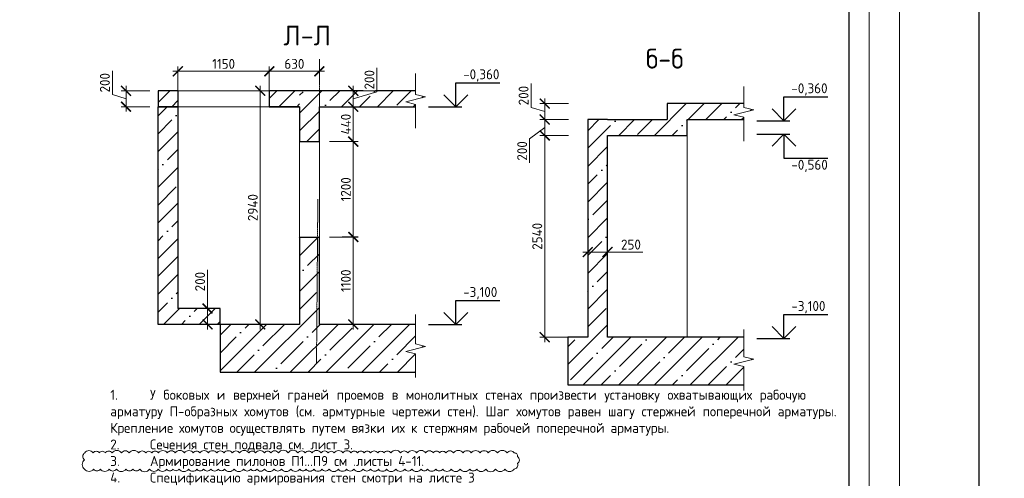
# Model space of a CAD drawing. Header units: millimetres. Extents: x 349531 to 1063351, y -131924 to 96186.
# Tile 74 of 228: x 496711 to 521486, y -60211 to -48666. Entities that reach past the tile are written whole.
import ezdxf

# ---------------------------------------------------------------- set-up
doc = ezdxf.new("R2010")
doc.units = ezdxf.units.MM
doc.linetypes.add('______5', pattern=[1100, 800, -100, 100, -100])
doc.linetypes.add('осевая', pattern=[50.8, 31.75, -6.35, 6.35, -6.35])
for name, color, linetype, lineweight in [('AF_Stena', 90, 'Continuous', 18), ('Standard', 7, 'Continuous', 25), ('Выноски', 20, 'Continuous', 20), ('Оси', 40, '______5', 18), ('размер', 1, 'Continuous', 25), ('РАЗМЕРЫ', 1, 'Continuous', 9), ('ТОНКИЕ', 7, 'Continuous', 9)]:
    doc.layers.add(name, color=color, linetype=linetype, lineweight=lineweight)
doc.layers.add('ТОЛСТЫЕ_ОСНОВНЫЕ', color=6, linetype='Continuous')
doc.styles.add('GOST-2.304_Type-B', font='GOST_Common.ttf')
doc.styles.add('ГОСТ', font='GOST_Common.ttf')
doc.dimstyles.new('мой 25', dxfattribs={"dimscale": 100, "dimtxt": 2.5, "dimasz": 2.5, "dimexe": 1.25, "dimexo": 0.625, "dimtad": 1, "dimdec": 0, "dimlfac": 0.5, "dimtxsty": 'GOST-2.304_Type-B', "dimblk": 'ARCHTICK', "dimcen": 2.5, "dimdle": 1.25, "dimaunit": 1, "dimadec": 1, "dimazin": 2, "dimtfac": 1, "dimtdec": 0, "dimtmove": 1, "dimatfit": 3, "dimfxl": 6, "dimfxlon": 1, "dimtfill": 1, "dimlwd": -1, "dimlwe": -1, "dimarcsym": 0})

# ---------------------------------------------------------------- blocks, each defined once
blk = doc.blocks.new('*U1378')
at = {"layer": 'ТОЛСТЫЕ_ОСНОВНЫЕ', "color": 6}
blk.add_lwpolyline([(20, 5), (836, 5), (836, 589), (20, 589)], close=True, dxfattribs=at)
at = {"layer": 'ТОНКИЕ'}
blk.add_lwpolyline([(0, 0), (841, 0), (841, 594), (0, 594)], close=True, dxfattribs=at)
blk = doc.blocks.new('_ArchTick')
at = {"color": 0, "linetype": 'ByBlock', "const_width": 0.15}
blk.add_lwpolyline([(-0.5, -0.5), (0.5, 0.5)], dxfattribs=at)
blk = doc.blocks.new('*D1163')
at = {"layer": 'DEFPOINTS', "color": 0, "transparency": 16777216}
for p in [(509921, -51579), (511638, -51579), (510909, -56659)]:
    blk.add_point(p, dxfattribs=at)
at = {"layer": 'РАЗМЕРЫ', "color": 0, "linetype": 'Continuous', "transparency": 16777216}
for p, q in [((509921, -56784), (509921, -51454)), ((510521, -51579), (509796, -51579)), ((510521, -56659), (509796, -56659))]:
    blk.add_line(p, q, dxfattribs=at)
at = {"layer": 'РАЗМЕРЫ', "color": 0, "transparency": 16777216, "xscale": 250, "yscale": 250, "zscale": 250}
for p, rotation in [((509921, -51579), 90), ((509921, -56659), 270)]:
    blk.add_blockref('_ArchTick', p, dxfattribs=dict(at, rotation=rotation))
at = {"layer": 'РАЗМЕРЫ', "color": 0, "transparency": 16777216, "insert": (509734, -54119), "char_height": 250, "attachment_point": 5, "rotation": 90, "style": 'GOST-2.304_Type-B', "bg_fill": 3, "box_fill_scale": 1.1, "bg_fill_color": 256, "bg_fill_true_color": 13158600, "bg_fill_transparency": 0}
blk.add_mtext('2540', dxfattribs=at)
blk = doc.blocks.new('*D1164')
at = {"layer": 'DEFPOINTS', "color": 0, "transparency": 16777216}
for p in [(509921, -50779), (513004, -50779), (511418, -51179)]:
    blk.add_point(p, dxfattribs=at)
at = {"layer": 'РАЗМЕРЫ', "color": 0, "linetype": 'Continuous', "transparency": 16777216}
for p, q in [((509578, -50876), (509578, -50276)), ((510521, -50779), (509796, -50779)), ((509921, -51304), (509921, -50654)), ((509921, -50979), (509578, -50876)), ((510521, -51179), (509796, -51179))]:
    blk.add_line(p, q, dxfattribs=at)
at = {"layer": 'РАЗМЕРЫ', "color": 0, "transparency": 16777216, "xscale": 250, "yscale": 250, "zscale": 250}
for p, rotation in [((509921, -50779), 90), ((509921, -51179), 270)]:
    blk.add_blockref('_ArchTick', p, dxfattribs=dict(at, rotation=rotation))
at = {"layer": 'РАЗМЕРЫ', "color": 0, "transparency": 16777216, "insert": (509390, -50576), "char_height": 250, "attachment_point": 5, "rotation": 90, "style": 'GOST-2.304_Type-B', "bg_fill": 3, "box_fill_scale": 1.1, "bg_fill_color": 256, "bg_fill_true_color": 13158600, "bg_fill_transparency": 0}
blk.add_mtext('200', dxfattribs=at)
blk = doc.blocks.new('*D1165')
at = {"layer": 'DEFPOINTS', "color": 0, "transparency": 16777216}
for p in [(511004, -54616), (511504, -54514), (511504, -54616)]:
    blk.add_point(p, dxfattribs=at)
at = {"layer": 'РАЗМЕРЫ', "color": 0, "linetype": 'Continuous', "transparency": 16777216}
for p, q in [((511004, -54554), (511004, -54389)), ((511504, -54554), (511504, -54389)), ((510879, -54514), (511629, -54514)), ((512392, -54514), (511504, -54514))]:
    blk.add_line(p, q, dxfattribs=at)
at = {"layer": 'РАЗМЕРЫ', "color": 0, "transparency": 16777216, "xscale": 250, "yscale": 250, "zscale": 250, "rotation": 180}
blk.add_blockref('_ArchTick', (511004, -54514), dxfattribs=at)
at = {"layer": 'РАЗМЕРЫ', "color": 0, "transparency": 16777216, "xscale": 250, "yscale": 250, "zscale": 250}
blk.add_blockref('_ArchTick', (511504, -54514), dxfattribs=at)
at = {"layer": 'РАЗМЕРЫ', "color": 0, "transparency": 16777216, "insert": (512092, -54327), "char_height": 250, "attachment_point": 5, "style": 'GOST-2.304_Type-B', "bg_fill": 3, "box_fill_scale": 1.1, "bg_fill_color": 256, "bg_fill_true_color": 13158600, "bg_fill_transparency": 0}
blk.add_mtext('250', dxfattribs=at)
blk = doc.blocks.new('*D771')
at = {"layer": 'DEFPOINTS', "color": 0, "transparency": 16777216}
for p in [(509921, -51179), (510521, -51179), (511638, -51579)]:
    blk.add_point(p, dxfattribs=at)
at = {"layer": 'РАЗМЕРЫ', "color": 0, "linetype": 'Continuous', "transparency": 16777216}
for p, q in [((510459, -51179), (509796, -51179)), ((509921, -51704), (509921, -51054)), ((509921, -51379), (509542, -51669)), ((509542, -51669), (509542, -52269)), ((510521, -51579), (509796, -51579))]:
    blk.add_line(p, q, dxfattribs=at)
at = {"layer": 'РАЗМЕРЫ', "color": 0, "transparency": 16777216, "xscale": 250, "yscale": 250, "zscale": 250}
for p, rotation in [((509921, -51179), 90), ((509921, -51579), 270)]:
    blk.add_blockref('_ArchTick', p, dxfattribs=dict(at, rotation=rotation))
at = {"layer": 'РАЗМЕРЫ', "color": 0, "transparency": 16777216, "insert": (509354, -51969), "char_height": 250, "attachment_point": 5, "rotation": 90, "style": 'GOST-2.304_Type-B', "bg_fill": 3, "box_fill_scale": 1.1, "bg_fill_color": 256, "bg_fill_true_color": 13158600, "bg_fill_transparency": 0}
blk.add_mtext('200', dxfattribs=at)
blk = doc.blocks.new('*U1397')
at = {"layer": 'ТОЛСТЫЕ_ОСНОВНЫЕ', "color": 6}
blk.add_lwpolyline([(20, 5), (1256, 5), (1256, 589), (20, 589)], close=True, dxfattribs=at)
at = {"layer": 'ТОНКИЕ'}
blk.add_lwpolyline([(0, 0), (1261, 0), (1261, 594), (0, 594)], close=True, dxfattribs=at)
blk = doc.blocks.new('*D1511')
at = {"layer": 'DEFPOINTS', "color": 0, "transparency": 16777216}
for p in [(500692, -49966), (502992, -51237), (500692, -51359)]:
    blk.add_point(p, dxfattribs=at)
at = {"layer": 'РАЗМЕРЫ', "color": 0, "linetype": 'Continuous', "transparency": 16777216}
for p, q in [((503117, -49966), (500567, -49966)), ((500692, -50566), (500692, -49841)), ((502992, -50566), (502992, -49841))]:
    blk.add_line(p, q, dxfattribs=at)
at = {"layer": 'РАЗМЕРЫ', "color": 0, "transparency": 16777216, "xscale": 250, "yscale": 250, "zscale": 250, "rotation": 180}
blk.add_blockref('_ArchTick', (500692, -49966), dxfattribs=at)
at = {"layer": 'РАЗМЕРЫ', "color": 0, "transparency": 16777216, "xscale": 250, "yscale": 250, "zscale": 250}
blk.add_blockref('_ArchTick', (502992, -49966), dxfattribs=at)
at = {"layer": 'РАЗМЕРЫ', "color": 0, "transparency": 16777216, "insert": (501842, -49778), "char_height": 250, "attachment_point": 5, "style": 'GOST-2.304_Type-B', "bg_fill": 3, "box_fill_scale": 1.1, "bg_fill_color": 256, "bg_fill_true_color": 13158600, "bg_fill_transparency": 0}
blk.add_mtext('1150', dxfattribs=at)
blk = doc.blocks.new('*D1512')
at = {"layer": 'DEFPOINTS', "color": 0, "transparency": 16777216}
for p in [(503999, -54137), (505105, -54137), (504703, -56336)]:
    blk.add_point(p, dxfattribs=at)
at = {"layer": 'РАЗМЕРЫ', "color": 0, "linetype": 'Continuous', "transparency": 16777216}
for p, q in [((504505, -54137), (505230, -54137)), ((505105, -56461), (505105, -54012)), ((504766, -56336), (505230, -56336))]:
    blk.add_line(p, q, dxfattribs=at)
at = {"layer": 'РАЗМЕРЫ', "color": 0, "transparency": 16777216, "xscale": 250, "yscale": 250, "zscale": 250}
for p, rotation in [((505105, -54137), 90), ((505105, -56336), 270)]:
    blk.add_blockref('_ArchTick', p, dxfattribs=dict(at, rotation=rotation))
at = {"layer": 'РАЗМЕРЫ', "color": 0, "transparency": 16777216, "insert": (504918, -55236), "char_height": 250, "attachment_point": 5, "rotation": 90, "style": 'GOST-2.304_Type-B', "bg_fill": 3, "box_fill_scale": 1.1, "bg_fill_color": 256, "bg_fill_true_color": 13158600, "bg_fill_transparency": 0}
blk.add_mtext('1100', dxfattribs=at)
blk = doc.blocks.new('*D1513')
at = {"layer": 'DEFPOINTS', "color": 0, "transparency": 16777216}
for p in [(504002, -51736), (505105, -51736), (504759, -54136)]:
    blk.add_point(p, dxfattribs=at)
at = {"layer": 'РАЗМЕРЫ', "color": 0, "linetype": 'Continuous', "transparency": 16777216}
for p, q in [((504505, -51736), (505230, -51736)), ((505105, -54261), (505105, -51611)), ((504822, -54136), (505230, -54136))]:
    blk.add_line(p, q, dxfattribs=at)
at = {"layer": 'РАЗМЕРЫ', "color": 0, "transparency": 16777216, "xscale": 250, "yscale": 250, "zscale": 250}
for p, rotation in [((505105, -51736), 90), ((505105, -54136), 270)]:
    blk.add_blockref('_ArchTick', p, dxfattribs=dict(at, rotation=rotation))
at = {"layer": 'РАЗМЕРЫ', "color": 0, "transparency": 16777216, "insert": (504918, -52936), "char_height": 250, "attachment_point": 5, "rotation": 90, "style": 'GOST-2.304_Type-B', "bg_fill": 3, "box_fill_scale": 1.1, "bg_fill_color": 256, "bg_fill_true_color": 13158600, "bg_fill_transparency": 0}
blk.add_mtext('1200', dxfattribs=at)
blk = doc.blocks.new('*D1514')
at = {"layer": 'DEFPOINTS', "color": 0, "transparency": 16777216}
for p in [(504712, -50856), (505105, -50856), (504616, -51736)]:
    blk.add_point(p, dxfattribs=at)
at = {"layer": 'РАЗМЕРЫ', "color": 0, "linetype": 'Continuous', "transparency": 16777216}
for p, q in [((505105, -51861), (505105, -50731)), ((504775, -50856), (505230, -50856)), ((504678, -51736), (505230, -51736))]:
    blk.add_line(p, q, dxfattribs=at)
at = {"layer": 'РАЗМЕРЫ', "color": 0, "transparency": 16777216, "xscale": 250, "yscale": 250, "zscale": 250}
for p, rotation in [((505105, -50856), 90), ((505105, -51736), 270)]:
    blk.add_blockref('_ArchTick', p, dxfattribs=dict(at, rotation=rotation))
at = {"layer": 'РАЗМЕРЫ', "color": 0, "transparency": 16777216, "insert": (504918, -51296), "char_height": 250, "attachment_point": 5, "rotation": 90, "style": 'GOST-2.304_Type-B', "bg_fill": 3, "box_fill_scale": 1.1, "bg_fill_color": 256, "bg_fill_true_color": 13158600, "bg_fill_transparency": 0}
blk.add_mtext('440', dxfattribs=at)
blk = doc.blocks.new('*D1515')
at = {"layer": 'DEFPOINTS', "color": 0, "transparency": 16777216}
for p in [(504871, -50456), (505105, -50456), (504871, -50856)]:
    blk.add_point(p, dxfattribs=at)
at = {"layer": 'РАЗМЕРЫ', "color": 0, "linetype": 'Continuous', "transparency": 16777216}
for p, q in [((505699, -50478), (505699, -49878)), ((504934, -50456), (505230, -50456)), ((505105, -50981), (505105, -50331)), ((505105, -50656), (505699, -50478)), ((504934, -50856), (505230, -50856))]:
    blk.add_line(p, q, dxfattribs=at)
at = {"layer": 'РАЗМЕРЫ', "color": 0, "transparency": 16777216, "xscale": 250, "yscale": 250, "zscale": 250, "rotation": 270}
blk.add_blockref('_ArchTick', (505105, -50856), dxfattribs=at)
at = {"layer": 'РАЗМЕРЫ', "color": 0, "transparency": 16777216, "insert": (505511, -50178), "char_height": 250, "attachment_point": 5, "rotation": 90, "style": 'GOST-2.304_Type-B', "bg_fill": 3, "box_fill_scale": 1.1, "bg_fill_color": 256, "bg_fill_true_color": 13158600, "bg_fill_transparency": 0}
blk.add_mtext('200', dxfattribs=at)
at = {"layer": 'РАЗМЕРЫ', "color": 0, "transparency": 16777216, "xscale": 250, "yscale": 250, "zscale": 250, "rotation": 90}
blk.add_blockref('_ArchTick', (505105, -50456), dxfattribs=at)
blk = doc.blocks.new('*D1516')
at = {"layer": 'DEFPOINTS', "color": 0, "transparency": 16777216}
for p in [(504252, -49966), (502992, -50341), (504252, -50341)]:
    blk.add_point(p, dxfattribs=at)
at = {"layer": 'РАЗМЕРЫ', "color": 0, "linetype": 'Continuous', "transparency": 16777216}
for p, q in [((502867, -49966), (504377, -49966)), ((502992, -50278), (502992, -49841)), ((504252, -50278), (504252, -49841))]:
    blk.add_line(p, q, dxfattribs=at)
at = {"layer": 'РАЗМЕРЫ', "color": 0, "transparency": 16777216, "xscale": 250, "yscale": 250, "zscale": 250, "rotation": 180}
blk.add_blockref('_ArchTick', (502992, -49966), dxfattribs=at)
at = {"layer": 'РАЗМЕРЫ', "color": 0, "transparency": 16777216, "xscale": 250, "yscale": 250, "zscale": 250}
blk.add_blockref('_ArchTick', (504252, -49966), dxfattribs=at)
at = {"layer": 'РАЗМЕРЫ', "color": 0, "transparency": 16777216, "insert": (503622, -49778), "char_height": 250, "attachment_point": 5, "style": 'GOST-2.304_Type-B', "bg_fill": 3, "box_fill_scale": 1.1, "bg_fill_color": 256, "bg_fill_true_color": 13158600, "bg_fill_transparency": 0}
blk.add_mtext('630', dxfattribs=at)
blk = doc.blocks.new('*D1517')
at = {"layer": 'DEFPOINTS', "color": 0, "transparency": 16777216}
for p in [(502992, -49966), (500692, -50333), (502992, -50456)]:
    blk.add_point(p, dxfattribs=at)
at = {"layer": 'РАЗМЕРЫ', "color": 0, "linetype": 'Continuous', "transparency": 16777216}
for p, q in [((500567, -49966), (503117, -49966)), ((500692, -50271), (500692, -49841)), ((502992, -50393), (502992, -49841))]:
    blk.add_line(p, q, dxfattribs=at)
at = {"layer": 'РАЗМЕРЫ', "color": 0, "transparency": 16777216, "xscale": 250, "yscale": 250, "zscale": 250, "rotation": 180}
blk.add_blockref('_ArchTick', (500692, -49966), dxfattribs=at)
at = {"layer": 'РАЗМЕРЫ', "color": 0, "transparency": 16777216, "xscale": 250, "yscale": 250, "zscale": 250}
blk.add_blockref('_ArchTick', (502992, -49966), dxfattribs=at)
at = {"layer": 'РАЗМЕРЫ', "color": 0, "transparency": 16777216, "insert": (501842, -49778), "char_height": 250, "attachment_point": 5, "style": 'GOST-2.304_Type-B', "bg_fill": 3, "box_fill_scale": 1.1, "bg_fill_color": 256, "bg_fill_true_color": 13158600, "bg_fill_transparency": 0}
blk.add_mtext('1150', dxfattribs=at)
blk = doc.blocks.new('*D1518')
at = {"layer": 'DEFPOINTS', "color": 0, "transparency": 16777216}
for p in [(503056, -50456), (499387, -50856), (500442, -50856)]:
    blk.add_point(p, dxfattribs=at)
at = {"layer": 'РАЗМЕРЫ', "color": 0, "linetype": 'Continuous', "transparency": 16777216}
for p, q in [((499043, -50553), (499043, -49953)), ((499987, -50456), (499262, -50456)), ((499387, -50331), (499387, -50981)), ((499387, -50656), (499043, -50553)), ((499987, -50856), (499262, -50856))]:
    blk.add_line(p, q, dxfattribs=at)
at = {"layer": 'РАЗМЕРЫ', "color": 0, "transparency": 16777216, "xscale": 250, "yscale": 250, "zscale": 250}
for p, rotation in [((499387, -50456), 90), ((499387, -50856), 270)]:
    blk.add_blockref('_ArchTick', p, dxfattribs=dict(at, rotation=rotation))
at = {"layer": 'РАЗМЕРЫ', "color": 0, "transparency": 16777216, "insert": (498855, -50253), "char_height": 250, "attachment_point": 5, "rotation": 90, "style": 'GOST-2.304_Type-B', "bg_fill": 3, "box_fill_scale": 1.1, "bg_fill_color": 256, "bg_fill_true_color": 13158600, "bg_fill_transparency": 0}
blk.add_mtext('200', dxfattribs=at)
blk = doc.blocks.new('*D1519')
at = {"layer": 'DEFPOINTS', "color": 0, "transparency": 16777216}
for p in [(503719, -50456), (502764, -56336), (503719, -56336)]:
    blk.add_point(p, dxfattribs=at)
at = {"layer": 'РАЗМЕРЫ', "color": 0, "linetype": 'Continuous', "transparency": 16777216}
for p, q in [((503364, -50456), (502639, -50456)), ((502764, -50331), (502764, -56461)), ((503364, -56336), (502639, -56336))]:
    blk.add_line(p, q, dxfattribs=at)
at = {"layer": 'РАЗМЕРЫ', "color": 0, "transparency": 16777216, "xscale": 250, "yscale": 250, "zscale": 250}
for p, rotation in [((502764, -50456), 90), ((502764, -56336), 270)]:
    blk.add_blockref('_ArchTick', p, dxfattribs=dict(at, rotation=rotation))
at = {"layer": 'РАЗМЕРЫ', "color": 0, "transparency": 16777216, "insert": (502577, -53396), "char_height": 250, "attachment_point": 5, "rotation": 90, "style": 'GOST-2.304_Type-B', "bg_fill": 3, "box_fill_scale": 1.1, "bg_fill_color": 256, "bg_fill_true_color": 13158600, "bg_fill_transparency": 0}
blk.add_mtext('2940', dxfattribs=at)
blk = doc.blocks.new('*D1520')
at = {"layer": 'DEFPOINTS', "color": 0, "transparency": 16777216}
for p in [(501438, -55936), (501438, -55936), (501325, -56336)]:
    blk.add_point(p, dxfattribs=at)
at = {"layer": 'РАЗМЕРЫ', "color": 0, "linetype": 'Continuous', "transparency": 16777216}
for p, q in [((501438, -54959), (501438, -55936)), ((501438, -56461), (501438, -55811)), ((501438, -55936), (501563, -55936)), ((501388, -56336), (501563, -56336))]:
    blk.add_line(p, q, dxfattribs=at)
at = {"layer": 'РАЗМЕРЫ', "color": 0, "transparency": 16777216, "xscale": 250, "yscale": 250, "zscale": 250}
for p, rotation in [((501438, -55936), 90), ((501438, -56336), 270)]:
    blk.add_blockref('_ArchTick', p, dxfattribs=dict(at, rotation=rotation))
at = {"layer": 'РАЗМЕРЫ', "color": 0, "transparency": 16777216, "insert": (501250, -55259), "char_height": 250, "attachment_point": 5, "rotation": 90, "style": 'GOST-2.304_Type-B', "bg_fill": 3, "box_fill_scale": 1.1, "bg_fill_color": 256, "bg_fill_true_color": 13158600, "bg_fill_transparency": 0}
blk.add_mtext('200', dxfattribs=at)

msp = doc.modelspace()

# ---------------------------------------------------------------- hatches: boundary and pattern name
at = {"layer": 'размер', "transparency": 33554648}
h = msp.add_hatch(dxfattribs=at)
h.set_pattern_fill('ANSI35', color=1, scale=100)
h.set_pattern_definition([(45, (-3839.4, 2888.7), (-449.0128, 449.0128), []), (45, (-3390.4, 2888.7), (-449.0128, 449.0128), [793.75, -158.75, 0, -158.75])])
h.paths.add_polyline_path([(500691.6, -50455.9), (500191.6, -50455.9), (500191.6, -50855.9), (500691.6, -50855.9)])
h.paths.add_polyline_path([(503751.6, -50455.9), (502991.6, -50455.9), (502991.6, -50855.9), (503751.6, -50855.9)])
h = msp.add_hatch(dxfattribs=at)
h.set_pattern_fill('ANSI35', color=1, scale=100)
h.set_pattern_definition([(45, (-28574.5, 5760.05), (-449.0128, 449.0128), []), (45, (-28125.5, 5760.05), (-449.0128, 449.0128), [793.75, -158.75, 0, -158.75])])
h.paths.add_polyline_path([(503751.6, -51735.9), (504251.6, -51735.9), (504251.6, -50855.9), (506674.2, -50855.9), (506674.2, -50854.3), (506674.2, -50799.3), (506424.2, -50736.8), (506924.2, -50611.8), (506674.2, -50549.3), (506674.2, -50494.3), (506674.2, -50455.9), (503751.6, -50455.9)])
h.paths.add_polyline_path([(504251.6, -54135.9), (503751.6, -54135.9), (503751.6, -56335.9), (501751.6, -56335.9), (501751.6, -57535.9), (506674.2, -57535.9), (506674.2, -57131.8), (506674.2, -57076.8), (506424.2, -57014.3), (506924.2, -56889.3), (506674.2, -56826.8), (506674.2, -56771.8), (506674.2, -56335.9), (504251.6, -56335.9)])
h = msp.add_hatch(dxfattribs=at)
h.set_pattern_fill('ANSI35', color=1, scale=100)
h.set_pattern_definition([(45, (-29256.05, 5466.65), (-449.0128, 449.0128), []), (45, (-28807.04, 5466.65), (-449.0128, 449.0128), [793.75, -158.75, 0, -158.75])])
h.paths.add_polyline_path([(511503.9, -51579.2), (513503.9, -51579.2), (513503.9, -51179.2), (514931, -51179.2), (514931, -51177.5), (514931, -51122.5), (514681, -51060), (515181, -50935), (514931, -50872.5), (514931, -50817.5), (514931, -50779.2), (513003.9, -50779.2), (513003.9, -51179.2), (511503.9, -51179.2), (511003.9, -51179.2), (511003.9, -56659.2), (510503.9, -56659.2), (510503.9, -57859.2), (514931, -57859.2), (514931, -57455.1), (514931, -57400.1), (514681, -57337.6), (515181, -57212.6), (514931, -57150.1), (514931, -57095.1), (514931, -56659.2), (511503.9, -56659.2)])
h = msp.add_hatch(dxfattribs=at)
h.set_pattern_fill('ANSI35', color=1, scale=100)
h.set_pattern_definition([(45, (58599, 30869.5), (-449.0128, 449.0128), []), (45, (59048, 30869.5), (-449.0128, 449.0128), [793.75, -158.75, 0, -158.75])])
h.paths.add_polyline_path([(500691.6, -50855.9), (500191.6, -50855.9), (500191.6, -56335.9), (501751.6, -56335.9), (501751.6, -55935.9), (500691.6, -55935.9)])

# ---------------------------------------------------------------- linework, layer by layer
at = {"color": 0, "linetype": 'Continuous', "lineweight": 30, "transparency": 33554687}
for p, q in [((513003.9, -50779.2), (513003.9, -51179.2)), ((514931, -50779.2), (513003.9, -50779.2)), ((500191.6, -56335.9), (500191.6, -50855.9)), ((500191.6, -50855.9), (500691.6, -50855.9)), ((500691.6, -50855.9), (500191.6, -50855.9)), ((500691.6, -50855.9), (500691.6, -55935.9)), ((503751.6, -50855.9), (502991.6, -50855.9)), ((503751.6, -50855.9), (503751.6, -51735.9)), ((504251.6, -51735.9), (504251.6, -50855.9)), ((511503.9, -51179.2), (511003.9, -51179.2)), ((511003.9, -51179.2), (511003.9, -56659.2)), ((511503.9, -51179.2), (513003.9, -51179.2)), ((513503.9, -51579.2), (513503.9, -51179.2)), ((513503.9, -51179.2), (514931, -51179.2)), ((511503.9, -51579.2), (513503.9, -51579.2)), ((511503.9, -56659.2), (511503.9, -51579.2)), ((503751.6, -54135.9), (503751.6, -56335.9)), ((504251.6, -56335.9), (504251.6, -54135.9)), ((501751.6, -55935.9), (500691.6, -55935.9)), ((501751.6, -56335.9), (501751.6, -55935.9)), ((501971.6, -56335.9), (500191.6, -56335.9)), ((501751.6, -56335.9), (501751.6, -57535.9)), ((503251.6, -56335.9), (501751.6, -56335.9)), ((510503.9, -56659.2), (510503.9, -57859.2)), ((511003.9, -56659.2), (510503.9, -56659.2)), ((514931, -56659.2), (511503.9, -56659.2)), ((510503.9, -57859.2), (514931, -57859.2))]:
    msp.add_line(p, q, dxfattribs=at)
at = {"color": 0, "linetype": 'Continuous', "lineweight": 0, "transparency": 33554687}
msp.add_line((513503.9, -51579.2), (513503.9, -56659.2), dxfattribs=at)
for points in [[(507684.6, -50255.9), (508789.9, -50255.9)], [(507684.6, -50855.9), (507684.6, -50255.9)], [(507984.6, -50555.9), (507684.6, -50855.9), (507384.6, -50555.9)], [(515941.5, -50608.3), (517046.7, -50608.3)], [(515941.5, -51208.3), (515941.5, -50608.3)], [(507000, -50855.9), (507834.6, -50855.9)], [(516241.5, -50908.3), (515941.5, -51208.3), (515641.5, -50908.3)], [(515256.9, -51208.3), (516091.5, -51208.3)], [(515256.9, -51550), (516091.5, -51550)], [(516241.5, -51850), (515941.5, -51550), (515641.5, -51850)], [(515941.5, -51550), (515941.5, -52150)], [(515941.5, -52150), (517046.7, -52150)], [(507684.6, -55735.9), (508789.9, -55735.9)], [(507684.6, -56335.9), (507684.6, -55735.9)], [(507984.6, -56035.9), (507684.6, -56335.9), (507384.6, -56035.9)], [(515941.5, -56088.3), (517046.7, -56088.3)], [(515941.5, -56688.3), (515941.5, -56088.3)], [(507000, -56335.9), (507834.6, -56335.9)], [(516241.5, -56388.3), (515941.5, -56688.3), (515641.5, -56388.3)], [(515256.9, -56688.3), (516091.5, -56688.3)]]:
    msp.add_lwpolyline(points)
at = {"layer": 'AF_Stena', "lineweight": 20}
for points in [[(506674.2, -50494.3), (506674.2, -50022.4)], [(506674.2, -50494.3), (506674.2, -50549.3)], [(514931, -50817.5), (514931, -50345.7)], [(506924.2, -50611.8), (506424.2, -50736.8)], [(506424.2, -50736.8), (506674.2, -50799.3)], [(506674.2, -50549.3), (506924.2, -50611.8)], [(506674.2, -50799.3), (506674.2, -50854.3)], [(506674.2, -50854.3), (506674.2, -51398.4)], [(515181, -50935), (514681, -51060)], [(514931, -50817.5), (514931, -50872.5)], [(514931, -50872.5), (515181, -50935)], [(514681, -51060), (514931, -51122.5)], [(514931, -51122.5), (514931, -51177.5)], [(514931, -51177.5), (514931, -51721.7)], [(506674.2, -56771.8), (506674.2, -56083.2)], [(514931, -57095.1), (514931, -56466.2)], [(506924.2, -56889.3), (506424.2, -57014.3)], [(506674.2, -56771.8), (506674.2, -56826.8)], [(506674.2, -56826.8), (506924.2, -56889.3)], [(506424.2, -57014.3), (506674.2, -57076.8)], [(506674.2, -57076.8), (506674.2, -57131.8)], [(506674.2, -57131.8), (506674.2, -57675.9)], [(515181, -57212.6), (514681, -57337.6)], [(514931, -57095.1), (514931, -57150.1)], [(514931, -57150.1), (515181, -57212.6)], [(514681, -57337.6), (514931, -57400.1)], [(514931, -57400.1), (514931, -57455.1)], [(514931, -57455.1), (514931, -57999.2)]]:
    msp.add_lwpolyline(points, dxfattribs=at)
at = {"layer": 'Standard', "linetype": 'Continuous', "lineweight": 30, "transparency": 33554687}
for p, q in [((506674.2, -50455.9), (503751.6, -50455.9)), ((504251.6, -50855.9), (506674.2, -50855.9)), ((503751.6, -51735.9), (504251.6, -51735.9)), ((503749.3, -54136.9), (504249.3, -54136.9)), ((503751.6, -56335.9), (503251.6, -56335.9)), ((506674.2, -56335.9), (504251.6, -56335.9)), ((501751.6, -57535.9), (506674.2, -57535.9))]:
    msp.add_line(p, q, dxfattribs=at)
at = {"layer": 'Оси', "color": 16, "linetype": 'осевая', "lineweight": 0, "transparency": 33554687}
for p, q in [((504251.6, -51735.9), (504251.6, -49662.4)), ((504179.2, -57315.3), (504213.6, -53187.8))]:
    msp.add_line(p, q, dxfattribs=at)
at = {"layer": 'РАЗМЕРЫ', "color": 1}
for points in [[(503751.6, -51735.9), (503751.6, -54135.9)], [(504251.6, -51735.9), (504251.6, -54135.9)]]:
    msp.add_lwpolyline(points, dxfattribs=at)
at = {"layer": 'РАЗМЕРЫ', "color": 240, "true_color": 0xed1f24}
msp.add_lwpolyline([(498345.1, -59980.3, 0.5205671), (498569.7, -59980.3, 0.5205671), (498741, -59980.3, 0.5205671), (498964, -59980.3, 0.5205671), (499147, -59980.3, 0.5205671), (499385.1, -59980.3, 0.5205671), (499561.5, -59980.3, 0.5205671), (499732.6, -59980.3, 0.5205671), (499980.4, -59980.3, 0.5205671), (500197.9, -59980.3, 0.5205671), (500409.9, -59980.3, 0.5205671), (500568.9, -59980.3, 0.5205671), (500721.6, -59980.3, 0.5205671), (500961.4, -59980.3, 0.5205671), (501168.2, -59980.3, 0.5205671), (501339.4, -59980.3, 0.5205671), (501521, -59980.3, 0.5205671), (501709.6, -59980.3, 0.5205671), (501864.5, -59980.3, 0.5205671), (502105.1, -59980.3, 0.5205671), (502346.7, -59980.3, 0.5205671), (502525.1, -59980.3, 0.5205671), (502680.4, -59980.3, 0.5205671), (502872.5, -59980.3, 0.5205671), (503113.4, -59980.3, 0.5205671), (503296.7, -59980.3, 0.5205671), (503535.5, -59980.3, 0.5205671), (503760.6, -59980.3, 0.5205671), (503917.1, -59980.3, 0.5205671), (504114.7, -59980.3, 0.5205671), (504312.8, -59980.3, 0.5205671), (504497.9, -59980.3, 0.5205671), (504728.8, -59980.3, 0.5205671), (504935.5, -59980.3, 0.5205671), (505122.7, -59980.3, 0.5205671), (505351.2, -59980.3, 0.5205671), (505541.2, -59980.3, 0.5205671), (505738.4, -59980.3, 0.5205671), (505943.1, -59980.3, 0.5205671), (506177.4, -59980.3, 0.5205671), (506398.9, -59980.3, 0.5205671), (506581.5, -59980.3, 0.5205671), (506809.9, -59980.3, 0.5205671), (506974.1, -59980.3, 0.5205671), (507180.1, -59980.3, 0.5205671), (507354.5, -59980.3, 0.5205671), (507569.3, -59980.3, 0.5205671), (507795.2, -59980.3, 0.5205671), (508034.6, -59980.3, 0.5205671), (508210.8, -59980.3, 0.5205671), (508440.5, -59980.3, 0.5205671), (508683, -59980.3, 0.5205671), (508922.1, -59980.3, 0.5205671), (509149.7, -59980.3, 0.5205671), (509237.4, -59840.3, 0.5205671), (509237.4, -59660.9, 0.5205671), (509155.4, -59569.4, 0.5205671), (508976.4, -59569.4, 0.5205671), (508734.5, -59569.4, 0.5205671), (508500.3, -59569.4, 0.5205671), (508294.5, -59569.4, 0.5205671), (508072.6, -59569.4, 0.5205671), (507868.1, -59569.4, 0.5205671), (507626.6, -59569.4, 0.5205671), (507434.1, -59569.4, 0.5205671), (507278.1, -59569.4, 0.5205671), (507119.6, -59569.4, 0.5205671), (506924.1, -59569.4, 0.5205671), (506696.1, -59569.4, 0.5205671), (506477.9, -59569.4, 0.5205671), (506295.7, -59569.4, 0.5205671), (506051.8, -59569.4, 0.5205671), (505877.2, -59569.4, 0.5205671), (505722.2, -59569.4, 0.5205671), (505536.4, -59569.4, 0.5205671), (505380, -59569.4, 0.5205671), (505210.1, -59569.4, 0.5205671), (505046.7, -59569.4, 0.5205671), (504845.7, -59569.4, 0.5205671), (504624.7, -59569.4, 0.5205671), (504474, -59569.4, 0.5205671), (504294.2, -59569.4, 0.5205671), (504068, -59569.4, 0.5205671), (503897.7, -59569.4, 0.5205671), (503711.2, -59569.4, 0.5205671), (503466.4, -59569.4, 0.5205671), (503222.8, -59569.4, 0.5205671), (503030.3, -59569.4, 0.5205671), (502871.2, -59569.4, 0.5205671), (502647.6, -59569.4, 0.5205671), (502473.3, -59569.4, 0.5205671), (502245.3, -59569.4, 0.5205671), (502060.6, -59569.4, 0.5205671), (501854.9, -59569.4, 0.5205671), (501668, -59569.4, 0.5205671), (501460.6, -59569.4, 0.5205671), (501247.8, -59569.4, 0.5205671), (501080, -59569.4, 0.5205671), (500855.3, -59569.4, 0.5205671), (500623.4, -59569.4, 0.5205671), (500425.7, -59569.4, 0.5205671), (500202.1, -59569.4, 0.5205671), (500035, -59569.4, 0.5205671), (499884.8, -59569.4, 0.5205671), (499704.6, -59569.4, 0.5205671), (499464, -59569.4, 0.5205671), (499271.4, -59569.4, 0.5205671), (499036.6, -59569.4, 0.5205671), (498865.6, -59569.4, 0.5205671), (498713.7, -59569.4, 0.5205671), (498557.9, -59569.4, 0.5205671), (498347.2, -59569.4, 0.5205671), (498345.1, -59744.4, 0.5205671)], format="xyb", close=True, dxfattribs=at)

# ---------------------------------------------------------------- block references
at = {"xscale": 100, "yscale": 100, "zscale": 100}
for name, p in [('*U1378', (433982.1, -77177.1, 3100)), ('*U1397', (518847.3, -77177.1, 3100))]:
    msp.add_blockref(name, p, dxfattribs=at)

# ---------------------------------------------------------------- texts
at = {"style": 'GOST-2.304_Type-B'}
for s, p in [('-0,360', (507870.5, -50165.9)), ('-0,360', (516127.4, -50518.3)), ('-0,560', (516127.4, -52442.4)), ('-3,100', (507870.5, -55645.9)), ('-3,100', (516127.4, -55998.3))]:
    msp.add_text(s, height=250, dxfattribs=at).set_placement(p)
at = {"layer": 'Выноски', "insert": (498990.8, -57983.2), "char_height": 250, "width": 18219.66, "attachment_point": 1, "style": 'ГОСТ'}
msp.add_mtext('\\pxqj;1.^IУ боковых и верхней граней проемов в монолитных стенах произвести установку охватывающих рабочую     арматуру П-образных хомутов (см. армтурные чертежи стен). Шаг хомутов равен шагу стержней поперечной арматуры. Крепление хомутов осуществлять путем вязки их к стержням рабочей поперечной арматуры. \\P2.^IСечения стен подвала см. лист 3. \\P3.^IАрмирование пилонов П1...П9 см .листы 4-11. \\P4.^IСпецификацию армирования стен смотри на листе 3\\P5.^IПилоны П3;П8;П9 заливаются одновременно с наружными стенами\\P6.^IУзел ввода трубных коммуникаций выполнен в соответствии с типовыми решениями ТехноНИКОЛЬ, шифр ФНД-04-07 "ТН-ФУНДАМЕНТ Термо Барьер"', dxfattribs=at)
at = {"layer": 'РАЗМЕРЫ', "char_height": 500, "attachment_point": 5, "style": 'GOST-2.304_Type-B'}
for s, insert in [('Л-Л', (503944.4, -49064)), ('б-б', (512941.4, -49647.5))]:
    msp.add_mtext_dynamic_manual_height_columns(s, width=3941.213, gutter_width=625, heights=[0], dxfattribs=dict(at, insert=insert))

# ---------------------------------------------------------------- next in the draw order: dimensions: what is measured, and where the dimension line sits
at = {"layer": 'РАЗМЕРЫ'}
dim = msp.add_linear_dim(base=(500691.6, -49965.6), p1=(502991.6, -51236.9), p2=(500691.6, -51358.9), dimstyle='мой 25', dxfattribs=at)
dim.commit()
dim.dimension.update_dxf_attribs({"geometry": '*D1511', "text_midpoint": (501841.6, -49778.1)})
for base, p1, p2, picture, middle in [((509921.3, -51579.2), (510908.5, -56659.2), (511638.4, -51579.2), '*D1163', (509733.8, -54119.2)), ((505105.2013, -54136.8669), (504703.1534, -56335.9068), (503999.2832, -54136.8669), '*D1512', (504917.7013, -55236.3868))]:
    dim = msp.add_linear_dim(base=base, p1=p1, p2=p2, angle=90, dimstyle='мой 25', dxfattribs=at)
    dim.commit()
    dim.dimension.update_dxf_attribs({"geometry": picture, "text_midpoint": middle})
dim = msp.add_linear_dim(base=(501437.9, -55935.9), p1=(501325.5, -56335.9), p2=(501437.9, -55935.9), angle=90, dimstyle='мой 25', dxfattribs=at)
dim.commit()
dim.dimension.update_dxf_attribs({"geometry": '*D1520', "text_midpoint": (501515.8, -55259.2), "dimtype": 160})

# ---------------------------------------------------------------- next in the draw order: linework, layer by layer
at = {"color": 0, "linetype": 'Continuous', "lineweight": 30, "transparency": 33554687}
for points in [[(500691.6, -50455.9), (500191.6, -50455.9), (500191.6, -50855.9), (500691.6, -50855.9)], [(500691.6, -50455.9), (500691.6, -50855.9)], [(503751.6, -50455.9), (502991.6, -50455.9)], [(502993.8, -50853.9), (502993.8, -50453.9)], [(502991.6, -50855.9), (503751.6, -50855.9)]]:
    msp.add_lwpolyline(points, dxfattribs=at)

# ---------------------------------------------------------------- next in the draw order: dimensions: what is measured, and where the dimension line sits
at = {"layer": 'РАЗМЕРЫ'}
for base, p1, p2, picture, middle in [((509921.3, -50779.2), (511418.1, -51179.2), (513003.9, -50779.2), '*D1164', (509390, -50813.6)), ((505105.2, -51735.9), (504759.1, -54135.9), (504001.6, -51735.9), '*D1513', (504917.7, -52935.9))]:
    dim = msp.add_linear_dim(base=base, p1=p1, p2=p2, angle=90, dimstyle='мой 25', dxfattribs=at)
    dim.commit()
    dim.dimension.update_dxf_attribs({"geometry": picture, "text_midpoint": middle})
dim = msp.add_linear_dim(base=(511503.9, -54514.2), p1=(511003.9, -54616), p2=(511503.9, -54616), dimstyle='мой 25', dxfattribs=at)
dim.commit()
dim.dimension.update_dxf_attribs({"geometry": '*D1165', "text_midpoint": (512092.2, -54624.7), "dimtype": 160})

# ---------------------------------------------------------------- next in the draw order: dimensions: what is measured, and where the dimension line sits
dim = msp.add_linear_dim(base=(504251.6, -49965.6), p1=(502991.6, -50340.6), p2=(504251.6, -50340.6), dimstyle='мой 25', dxfattribs=at)
dim.commit()
dim.dimension.update_dxf_attribs({"geometry": '*D1516', "text_midpoint": (503621.6, -49778.1)})
dim = msp.add_linear_dim(base=(505105.2, -50855.9), p1=(504615.9, -51735.9), p2=(504712.3, -50855.9), angle=90, dimstyle='мой 25', dxfattribs=at)
dim.commit()
dim.dimension.update_dxf_attribs({"geometry": '*D1514', "text_midpoint": (504917.7, -51295.9)})
dim = msp.add_linear_dim(base=(509921.3, -51179.2), p1=(511638.4, -51579.2), p2=(510521.3, -51179.2), angle=90, dimstyle='мой 25', dxfattribs=at)
dim.commit()
dim.dimension.update_dxf_attribs({"geometry": '*D771', "text_midpoint": (509541.9, -51731.1), "dimtype": 160})

# ---------------------------------------------------------------- next in the draw order: dimensions: what is measured, and where the dimension line sits
dim = msp.add_linear_dim(base=(502991.6, -49965.6), p1=(500691.6, -50333.3), p2=(502991.6, -50455.9), dimstyle='мой 25', dxfattribs=at)
dim.commit()
dim.dimension.update_dxf_attribs({"geometry": '*D1517', "text_midpoint": (501841.6, -49778.1)})
dim = msp.add_linear_dim(base=(505105.2, -50455.9), p1=(504871.3, -50855.9), p2=(504871.3, -50455.9), angle=90, dimstyle='мой 25', dxfattribs=at)
dim.commit()
dim.dimension.update_dxf_attribs({"geometry": '*D1515', "text_midpoint": (505511.5, -50415.3)})

# ---------------------------------------------------------------- next in the draw order: dimensions: what is measured, and where the dimension line sits
dim = msp.add_linear_dim(base=(499386.5, -50855.9), p1=(503055.7, -50455.9), p2=(500441.6, -50855.9), angle=90, dimstyle='мой 25', dxfattribs=at)
dim.commit()
dim.dimension.update_dxf_attribs({"geometry": '*D1518', "text_midpoint": (498855.3, -50490.3)})

# ---------------------------------------------------------------- next in the draw order: dimensions: what is measured, and where the dimension line sits
dim = msp.add_linear_dim(base=(502764, -56335.9), p1=(503719.5, -50455.9), p2=(503719.5, -56335.9), angle=90, dimstyle='мой 25', dxfattribs=at)
dim.commit()
dim.dimension.update_dxf_attribs({"geometry": '*D1519', "text_midpoint": (502576.5, -53395.9)})

# ---------------------------------------------------------------- next in the draw order: linework, layer by layer
at = {"layer": 'РАЗМЕРЫ', "color": 1}
for points in [[(500691.6, -50455.9), (502991.6, -50455.9)], [(502991.6, -50855.9), (500691.6, -50855.9)]]:
    msp.add_lwpolyline(points, dxfattribs=at)

doc.saveas('drawing.dxf')
